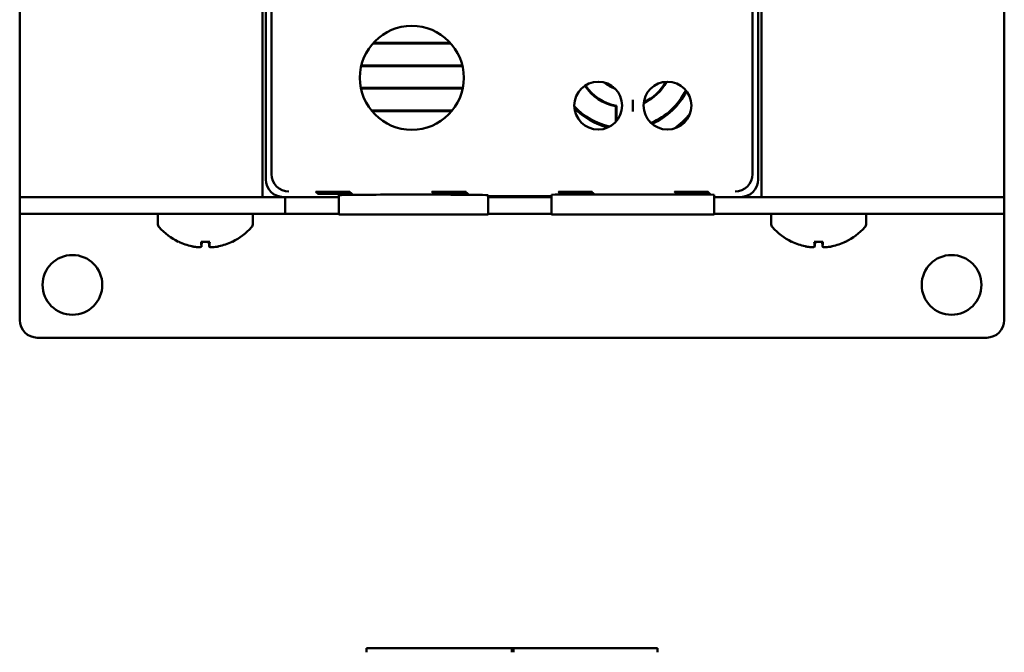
# Model space of a CAD drawing. Header units: inches. Extents: x 1.3 to 23.8, y 0.4 to 18.6.
# Tile 5 of 14: x 9.2 to 12, y 6.4 to 8.2. Entities that reach past the tile are written whole.
import ezdxf

# ---------------------------------------------------------------- set-up
doc = ezdxf.new("R2010")
doc.units = ezdxf.units.IN
doc.header["$LTSCALE"] = 0.8
doc.header["$MEASUREMENT"] = 0
doc.layers.add('Visible (ANSI)', color=7, linetype='Continuous', lineweight=50)

msp = doc.modelspace()

# ---------------------------------------------------------------- linework, layer by layer
at = {"layer": 'Visible (ANSI)'}
for p, q in [((9.1574, 11.1571), (9.1574, 7.6571)), ((11.9574, 7.6571), (11.9574, 11.1571)), ((9.8732, 7.7229), (9.8732, 11.0913)), ((11.2416, 11.0913), (11.2416, 7.7229)), ((9.8479, 7.6571), (9.8479, 8.5571)), ((11.2669, 8.5571), (11.2669, 7.6571)), ((9.8574, 8.5271), (9.8574, 7.7071)), ((11.2574, 7.7071), (11.2574, 8.5271)), ((10.3832, 8.0939), (10.1616, 8.0939)), ((10.3818, 8.0955), (10.163, 8.0955)), ((10.1283, 8.0292), (10.4165, 8.0292)), ((10.1287, 8.0308), (10.4161, 8.0308)), ((10.4174, 7.9674), (10.1274, 7.9674)), ((10.4171, 7.9658), (10.1277, 7.9658)), ((10.9011, 7.9334), (10.9011, 7.9006)), ((10.1579, 7.9027), (10.387, 7.9027)), ((10.1592, 7.9011), (10.3856, 7.9011)), ((10.8524, 7.8706), (10.8524, 7.9149)), ((10.8542, 7.9165), (10.8542, 7.8727)), ((10.7311, 7.6712), (10.7311, 7.672)), ((10.7311, 7.672), (10.7439, 7.672)), ((10.7439, 7.6712), (10.7439, 7.672)), ((11.0611, 7.672), (11.0739, 7.672)), ((11.0611, 7.6712), (11.0611, 7.672)), ((11.0739, 7.6712), (11.0739, 7.672)), ((9.1774, 7.6571), (9.1574, 7.6571)), ((9.1574, 7.6571), (9.1574, 7.6093)), ((9.8479, 7.6571), (9.1774, 7.6571)), ((9.9074, 7.6571), (9.8479, 7.6571)), ((9.9074, 7.6571), (10.065, 7.6571)), ((9.9119, 7.6093), (9.9119, 7.6571)), ((10.0654, 7.6071), (10.0649, 7.6621)), ((10.4894, 7.6071), (10.4899, 7.6621)), ((10.4898, 7.6571), (10.6697, 7.6571)), ((10.4899, 7.6598), (10.6696, 7.6598)), ((10.6696, 7.6586), (10.4899, 7.6586)), ((10.6701, 7.6071), (10.6696, 7.6633)), ((10.7439, 7.6712), (10.7311, 7.6712)), ((10.7328, 7.6694), (10.7328, 7.6703)), ((10.7328, 7.6703), (10.7457, 7.6703)), ((10.7457, 7.6694), (10.7328, 7.6694)), ((10.7346, 7.6677), (10.7346, 7.6685)), ((10.7346, 7.6685), (10.7474, 7.6685)), ((10.7474, 7.6677), (10.7346, 7.6677)), ((10.7363, 7.6668), (10.7492, 7.6668)), ((10.7363, 7.6659), (10.7363, 7.6668)), ((10.7492, 7.6659), (10.7363, 7.6659)), ((10.7457, 7.6694), (10.7457, 7.6703)), ((10.7474, 7.6677), (10.7474, 7.6685)), ((10.7492, 7.6659), (10.7492, 7.6668)), ((10.8026, 7.6645), (10.9995, 7.6645)), ((11.0739, 7.6712), (11.0611, 7.6712)), ((11.0628, 7.6703), (11.0757, 7.6703)), ((11.0628, 7.6694), (11.0628, 7.6703)), ((11.0757, 7.6694), (11.0628, 7.6694)), ((11.0646, 7.6677), (11.0646, 7.6685)), ((11.0646, 7.6685), (11.0774, 7.6685)), ((11.0774, 7.6677), (11.0646, 7.6677)), ((11.0663, 7.6668), (11.0792, 7.6668)), ((11.0663, 7.6659), (11.0663, 7.6668)), ((11.0792, 7.6659), (11.0663, 7.6659)), ((11.0757, 7.6694), (11.0757, 7.6703)), ((11.0774, 7.6677), (11.0774, 7.6685)), ((11.0792, 7.6659), (11.0792, 7.6668)), ((11.132, 7.6071), (11.1325, 7.6633)), ((11.1325, 7.6571), (11.2074, 7.6571)), ((11.2669, 7.6571), (11.2074, 7.6571)), ((11.9374, 7.6571), (11.2669, 7.6571)), ((11.9574, 7.6571), (11.9374, 7.6571)), ((11.9574, 7.6093), (11.9574, 7.6571)), ((9.2074, 7.6093), (9.1574, 7.6093)), ((9.1574, 7.3071), (9.1574, 7.6093)), ((9.1574, 7.6093), (9.1574, 7.6093)), ((9.2074, 7.6093), (9.6147, 7.6093)), ((9.5504, 7.5812), (9.5504, 7.6093)), ((9.7561, 7.6093), (9.6147, 7.6093)), ((9.7561, 7.6093), (9.9119, 7.6093)), ((9.8204, 7.5812), (9.8204, 7.6093)), ((10.0654, 7.6093), (9.9119, 7.6093)), ((10.0654, 7.6071), (10.4894, 7.6071)), ((10.4894, 7.6093), (10.6701, 7.6093)), ((10.6701, 7.6071), (10.8026, 7.6071)), ((10.9995, 7.6071), (10.8026, 7.6071)), ((10.9995, 7.6071), (11.132, 7.6071)), ((11.1321, 7.6093), (11.3587, 7.6093)), ((11.2944, 7.5812), (11.2944, 7.6093)), ((11.5001, 7.6093), (11.3587, 7.6093)), ((11.5001, 7.6093), (11.9074, 7.6093)), ((11.5644, 7.5812), (11.5644, 7.6093)), ((11.9574, 7.6093), (11.9074, 7.6093)), ((11.9574, 7.6093), (11.9574, 7.3071)), ((11.9574, 7.6093), (11.9574, 7.6093)), ((9.6732, 7.5295), (9.6976, 7.5295)), ((9.6744, 7.5165), (9.6755, 7.5295)), ((9.6964, 7.5165), (9.6953, 7.5295)), ((11.4172, 7.5295), (11.4416, 7.5295)), ((11.4184, 7.5165), (11.4195, 7.5295)), ((11.4404, 7.5165), (11.4393, 7.5295)), ((11.9074, 7.2571), (9.2074, 7.2571)), ((10.144, 6.3743), (10.144, 6.3664)), ((10.144, 6.3743), (10.5613, 6.3743)), ((10.144, 6.3625), (10.144, 6.3664)), ((10.5574, 6.3743), (10.5574, 6.3664)), ((10.5574, 6.3743), (10.9708, 6.3743)), ((10.5574, 6.3664), (10.5574, 6.3625)), ((10.5613, 6.3664), (10.5613, 6.3743)), ((10.5613, 6.3625), (10.5613, 6.3664)), ((10.9708, 6.3664), (10.9708, 6.3743)), ((10.9708, 6.3664), (10.9708, 6.3625))]:
    msp.add_line(p, q, dxfattribs=at)
for centre, radius in [((10.2724, 7.9961), 0.1478), ((10.8026, 7.917), 0.068), ((10.9995, 7.917), 0.068), ((9.3074, 7.4071), 0.085), ((11.8074, 7.4071), 0.085)]:
    msp.add_circle(centre, radius, dxfattribs=at)
for centre, radius, start, end in [((10.8774, 8.0471), 0.0863, 228.0989, 252.1241), ((10.8774, 8.0471), 0.084, 231.8102, 248.4128), ((10.8774, 8.0471), 0.1345, 293.8753, 332.4941), ((10.8774, 8.0471), 0.1327, 294.3443, 332.0251), ((10.8774, 8.0471), 0.1345, 213.1542, 259.2879), ((10.8774, 8.0471), 0.1327, 213.1559, 259.9388), ((10.8774, 8.0471), 0.1945, 292.7496, 333.6197), ((10.8774, 8.0471), 0.1978, 293.1952, 333.1742), ((10.8774, 8.0471), 0.1945, 222.782, 257.4411), ((10.8774, 8.0471), 0.1978, 223.9422, 256.2808), ((10.8774, 8.0471), 0.2412, 305.9835, 320.3859), ((10.8774, 8.0471), 0.2445, 308.7859, 317.5834), ((9.5654, 7.5812), 0.015, 180, 221.6116), ((9.6854, 7.6878), 0.1755, 221.6116, 244.0262), ((9.6854, 7.6878), 0.1755, 295.9738, 318.3884), ((9.8054, 7.5812), 0.015, 318.3884, 0), ((11.3094, 7.5812), 0.015, 180, 221.6116), ((11.4294, 7.6878), 0.1755, 221.6116, 244.0262), ((11.4294, 7.6878), 0.1755, 295.9738, 318.3884), ((11.5494, 7.5812), 0.015, 318.3884, 0), ((9.611, 7.5351), 0.0056, 244.0262, 266.9688), ((9.7598, 7.5351), 0.0056, 273.0312, 295.9738), ((11.355, 7.5351), 0.0056, 244.0262, 266.9688), ((11.5038, 7.5351), 0.0056, 273.0312, 295.9738), ((9.2074, 7.3071), 0.05, 180, 270), ((11.9074, 7.3071), 0.05, 270, 0)]:
    msp.add_arc(centre, radius, start, end, dxfattribs=at)
for centre, major_axis, ratio, start_param, end_param in [((9.9074, 7.7071), (-0.0354, -0.0354), 0.999924, 5.497825, 7.068545), ((9.9232, 7.7229), (-0.0354, -0.0354), 0.999924, 5.497825, 5.506476), ((9.9228, 7.7225), (0.0192, -0.0463), 0.987735, 4.324034, 5.886104), ((11.192, 7.7225), (0.0192, 0.0463), 0.987735, 3.538674, 5.100744), ((11.2074, 7.7071), (0.0354, -0.0354), 0.999924, 5.497825, 7.068545), ((11.1916, 7.7229), (0.0354, -0.0354), 0.999924, 0.77671, 0.78536), ((10.2774, 7.6621), (0.2125, 0), 0.008727, 6.283109, 9.424854), ((10.8026, 7.6633), (0.133, 0), 0.008727, 1.570796, 3.141669), ((10.9995, 7.6633), (0.133, 0), 0.008727, 6.283109, 7.853982), ((9.685, 7.6872), (-0.1419, 0.103), 0.994184, 1.750128, 1.978889), ((9.6917, 7.6872), (-0.0153, -0.1747), 0.063267, 5.837382, 6.066143), ((9.6791, 7.6872), (0.0153, -0.1747), 0.063267, 0.217042, 0.445804), ((9.6858, 7.6872), (-0.1419, -0.103), 0.994184, 1.162703, 1.391464), ((11.429, 7.6872), (-0.1419, 0.103), 0.994184, 1.750128, 1.978889), ((11.4357, 7.6872), (-0.0153, -0.1747), 0.063267, 5.837382, 6.066143), ((11.4231, 7.6872), (0.0153, -0.1747), 0.063267, 0.217042, 0.445804), ((11.4298, 7.6872), (-0.1419, -0.103), 0.994184, 1.162703, 1.391464)]:
    msp.add_ellipse(centre, major_axis=major_axis, ratio=ratio, start_param=start_param, end_param=end_param, dxfattribs=at)
msp.add_open_spline([(10.8524, 7.9149), (10.8533, 7.9157), (10.8542, 7.9165)], degree=2, dxfattribs=at)
for points, knots in [([(10.0482, 7.672), (10.0529, 7.672), (10.0576, 7.672), (10.0682, 7.672), (10.0738, 7.672), (10.0837, 7.6719), (10.0878, 7.6718), (10.0939, 7.6717), (10.0958, 7.6717), (10.0972, 7.6716), (10.0967, 7.6715), (10.0933, 7.6714), (10.0903, 7.6714), (10.0825, 7.6713), (10.0777, 7.6712), (10.0667, 7.6712), (10.0606, 7.6712), (10.048, 7.6712), (10.0416, 7.6712), (10.0294, 7.6712), (10.0237, 7.6712), (10.0136, 7.6713), (10.0094, 7.6713), (10.003, 7.6714), (10.0009, 7.6715), (9.9992, 7.6716), (9.9995, 7.6716), (10.0027, 7.6717), (10.0054, 7.6718), (10.0113, 7.6719), (10.0138, 7.6719), (10.0192, 7.6719), (10.0222, 7.6719), (10.0254, 7.672), (10.031, 7.672), (10.0371, 7.672), (10.045, 7.672), (10.0466, 7.672), (10.0482, 7.672)], [0.060561, 0.060561, 0.060561, 0.060561, 0.0964888, 0.0964888, 0.144728, 0.144728, 0.1929677, 0.1929677, 0.2412113, 0.2412113, 0.2894602, 0.2894602, 0.3377125, 0.3377125, 0.3859646, 0.3859646, 0.4342127, 0.4342127, 0.4824551, 0.4824551, 0.5306933, 0.5306933, 0.5789308, 0.5789308, 0.6271715, 0.6271715, 0.6754172, 0.6754172, 0.7236667, 0.7236667, 0.7509825, 0.7509825, 0.7783016, 0.7783016, 0.7783016, 0.8265483, 0.8265483, 0.8388626, 0.8388626, 0.8388626, 0.8388626]), ([(10.3782, 7.672), (10.3829, 7.672), (10.3876, 7.672), (10.3982, 7.672), (10.4038, 7.672), (10.4137, 7.6719), (10.4178, 7.6718), (10.4239, 7.6717), (10.4258, 7.6717), (10.4272, 7.6716), (10.4267, 7.6715), (10.4233, 7.6714), (10.4203, 7.6714), (10.4125, 7.6713), (10.4077, 7.6712), (10.3967, 7.6712), (10.3906, 7.6712), (10.378, 7.6712), (10.3716, 7.6712), (10.3594, 7.6712), (10.3537, 7.6712), (10.3436, 7.6713), (10.3394, 7.6713), (10.333, 7.6714), (10.3309, 7.6715), (10.3292, 7.6716), (10.3295, 7.6716), (10.3327, 7.6717), (10.3354, 7.6718), (10.3413, 7.6719), (10.3438, 7.6719), (10.3492, 7.6719), (10.3522, 7.6719), (10.3554, 7.672), (10.361, 7.672), (10.3671, 7.672), (10.375, 7.672), (10.3766, 7.672), (10.3782, 7.672)], [0.060561, 0.060561, 0.060561, 0.060561, 0.0964888, 0.0964888, 0.144728, 0.144728, 0.1929677, 0.1929677, 0.2412113, 0.2412113, 0.2894602, 0.2894602, 0.3377125, 0.3377125, 0.3859646, 0.3859646, 0.4342127, 0.4342127, 0.4824551, 0.4824551, 0.5306933, 0.5306933, 0.5789308, 0.5789308, 0.6271715, 0.6271715, 0.6754172, 0.6754172, 0.7236667, 0.7236667, 0.7509825, 0.7509825, 0.7783016, 0.7783016, 0.7783016, 0.8265483, 0.8265483, 0.8388626, 0.8388626, 0.8388626, 0.8388626]), ([(10.7311, 7.6712), (10.7249, 7.6712), (10.719, 7.6712), (10.7081, 7.6713), (10.7034, 7.6713), (10.6958, 7.6714), (10.693, 7.6714), (10.6896, 7.6715), (10.6892, 7.6716), (10.6907, 7.6717), (10.6926, 7.6717), (10.6987, 7.6718), (10.7028, 7.6719), (10.7111, 7.6719), (10.7148, 7.672), (10.7227, 7.672), (10.7268, 7.672), (10.7311, 7.672)], [0.0000418, 0.0000418, 0.0000418, 0.0000418, 0.0475528, 0.0475528, 0.0951059, 0.0951059, 0.1426606, 0.1426606, 0.1902173, 0.1902173, 0.237775, 0.237775, 0.2853322, 0.2853322, 0.3180771, 0.3180771, 0.3507779, 0.3507779, 0.3507779, 0.3507779]), ([(10.7439, 7.672), (10.7501, 7.672), (10.7561, 7.672), (10.7669, 7.6719), (10.7716, 7.6719), (10.7792, 7.6718), (10.7821, 7.6718), (10.7854, 7.6716), (10.7858, 7.6716), (10.7843, 7.6715), (10.7824, 7.6714), (10.7763, 7.6713), (10.7722, 7.6713), (10.7639, 7.6712), (10.7602, 7.6712), (10.7523, 7.6712), (10.7482, 7.6712), (10.7439, 7.6712)], [0.0000443, 0.0000443, 0.0000443, 0.0000443, 0.0475535, 0.0475535, 0.0951083, 0.0951083, 0.1426655, 0.1426655, 0.190225, 0.190225, 0.2377854, 0.2377854, 0.2853449, 0.2853449, 0.3180829, 0.3180829, 0.3507804, 0.3507804, 0.3507804, 0.3507804]), ([(11.0611, 7.6712), (11.0549, 7.6712), (11.049, 7.6712), (11.0381, 7.6713), (11.0334, 7.6713), (11.0258, 7.6714), (11.023, 7.6714), (11.0196, 7.6715), (11.0192, 7.6716), (11.0207, 7.6717), (11.0226, 7.6717), (11.0287, 7.6718), (11.0328, 7.6719), (11.0411, 7.6719), (11.0448, 7.672), (11.0527, 7.672), (11.0568, 7.672), (11.0611, 7.672)], [0.0000418, 0.0000418, 0.0000418, 0.0000418, 0.0475528, 0.0475528, 0.0951059, 0.0951059, 0.1426606, 0.1426606, 0.1902173, 0.1902173, 0.237775, 0.237775, 0.2853322, 0.2853322, 0.3180771, 0.3180771, 0.3507779, 0.3507779, 0.3507779, 0.3507779]), ([(11.0739, 7.672), (11.0801, 7.672), (11.0861, 7.672), (11.0969, 7.6719), (11.1016, 7.6719), (11.1092, 7.6718), (11.1121, 7.6718), (11.1154, 7.6716), (11.1158, 7.6716), (11.1143, 7.6715), (11.1124, 7.6714), (11.1063, 7.6713), (11.1022, 7.6713), (11.0939, 7.6712), (11.0902, 7.6712), (11.0823, 7.6712), (11.0782, 7.6712), (11.0739, 7.6712)], [0.0000443, 0.0000443, 0.0000443, 0.0000443, 0.0475535, 0.0475535, 0.0951083, 0.0951083, 0.1426655, 0.1426655, 0.190225, 0.190225, 0.2377854, 0.2377854, 0.2853449, 0.2853449, 0.3180829, 0.3180829, 0.3507804, 0.3507804, 0.3507804, 0.3507804]), ([(10.05, 7.6703), (10.0547, 7.6703), (10.0593, 7.6703), (10.0699, 7.6702), (10.0756, 7.6702), (10.0854, 7.6701), (10.0896, 7.6701), (10.0956, 7.67), (10.0976, 7.6699), (10.099, 7.6698), (10.0985, 7.6698), (10.095, 7.6697), (10.0921, 7.6696), (10.0843, 7.6695), (10.0794, 7.6695), (10.0684, 7.6694), (10.0623, 7.6694), (10.0498, 7.6694), (10.0434, 7.6694), (10.0312, 7.6694), (10.0254, 7.6695), (10.0154, 7.6695), (10.0111, 7.6696), (10.0047, 7.6697), (10.0026, 7.6697), (10.0009, 7.6698), (10.0013, 7.6699), (10.0044, 7.67), (10.0071, 7.6701), (10.0131, 7.6701), (10.0155, 7.6701), (10.021, 7.6702), (10.0239, 7.6702), (10.0271, 7.6702), (10.0327, 7.6702), (10.0388, 7.6703), (10.0467, 7.6703), (10.0483, 7.6703), (10.05, 7.6703)], [0.0605897, 0.0605897, 0.0605897, 0.0605897, 0.0965495, 0.0965495, 0.1448186, 0.1448186, 0.1930883, 0.1930883, 0.241362, 0.241362, 0.2896411, 0.2896411, 0.3379239, 0.3379239, 0.3862065, 0.3862065, 0.434485, 0.434485, 0.4827576, 0.4827576, 0.5310259, 0.5310259, 0.5792933, 0.5792933, 0.6275641, 0.6275641, 0.6758399, 0.6758399, 0.7241199, 0.7241199, 0.7514528, 0.7514528, 0.7787892, 0.7787892, 0.7787892, 0.8270663, 0.8270663, 0.8393789, 0.8393789, 0.8393789, 0.8393789]), ([(10.0517, 7.6685), (10.0564, 7.6685), (10.0611, 7.6685), (10.0717, 7.6685), (10.0774, 7.6685), (10.0872, 7.6684), (10.0913, 7.6684), (10.0974, 7.6683), (10.0994, 7.6682), (10.1008, 7.6681), (10.1003, 7.668), (10.0968, 7.6679), (10.0939, 7.6679), (10.086, 7.6678), (10.0812, 7.6678), (10.0702, 7.6677), (10.0641, 7.6677), (10.0515, 7.6677), (10.0451, 7.6677), (10.0329, 7.6677), (10.0271, 7.6677), (10.0171, 7.6678), (10.0128, 7.6678), (10.0065, 7.6679), (10.0044, 7.668), (10.0026, 7.6681), (10.003, 7.6682), (10.0061, 7.6683), (10.0089, 7.6683), (10.0148, 7.6684), (10.0173, 7.6684), (10.0227, 7.6684), (10.0257, 7.6685), (10.0288, 7.6685), (10.0344, 7.6685), (10.0406, 7.6685), (10.0485, 7.6685), (10.0501, 7.6685), (10.0517, 7.6685)], [0.0606186, 0.0606186, 0.0606186, 0.0606186, 0.0966101, 0.0966101, 0.1449093, 0.1449093, 0.1932089, 0.1932089, 0.2415126, 0.2415126, 0.2898219, 0.2898219, 0.3381352, 0.3381352, 0.3864484, 0.3864484, 0.4347573, 0.4347573, 0.4830602, 0.4830602, 0.5313585, 0.5313585, 0.5796559, 0.5796559, 0.6279566, 0.6279566, 0.6762627, 0.6762627, 0.7245731, 0.7245731, 0.7519231, 0.7519231, 0.7792769, 0.7792769, 0.7792769, 0.8275844, 0.8275844, 0.8398955, 0.8398955, 0.8398955, 0.8398955]), ([(10.0534, 7.6668), (10.0582, 7.6668), (10.0628, 7.6668), (10.0735, 7.6667), (10.0791, 7.6667), (10.089, 7.6666), (10.0931, 7.6666), (10.0992, 7.6665), (10.1011, 7.6665), (10.1026, 7.6663), (10.102, 7.6663), (10.0986, 7.6662), (10.0957, 7.6661), (10.0878, 7.666), (10.083, 7.666), (10.0719, 7.666), (10.0658, 7.6659), (10.0532, 7.6659), (10.0469, 7.6659), (10.0346, 7.666), (10.0289, 7.666), (10.0188, 7.666), (10.0146, 7.6661), (10.0082, 7.6662), (10.0061, 7.6662), (10.0043, 7.6663), (10.0047, 7.6664), (10.0078, 7.6665), (10.0106, 7.6666), (10.0165, 7.6666), (10.019, 7.6667), (10.0244, 7.6667), (10.0274, 7.6667), (10.0306, 7.6667), (10.0362, 7.6668), (10.0423, 7.6668), (10.0502, 7.6668), (10.0518, 7.6668), (10.0534, 7.6668)], [0.0606477, 0.0606477, 0.0606477, 0.0606477, 0.0966708, 0.0966708, 0.145, 0.145, 0.1933295, 0.1933295, 0.2416632, 0.2416632, 0.2900027, 0.2900027, 0.3383465, 0.3383465, 0.3866902, 0.3866902, 0.4350297, 0.4350297, 0.4833628, 0.4833628, 0.5316911, 0.5316911, 0.5800183, 0.5800183, 0.628349, 0.628349, 0.6766854, 0.6766854, 0.7250263, 0.7250263, 0.7523934, 0.7523934, 0.7797645, 0.7797645, 0.7797645, 0.8281025, 0.8281025, 0.8404122, 0.8404122, 0.8404122, 0.8404122]), ([(10.38, 7.6703), (10.3847, 7.6703), (10.3893, 7.6703), (10.3999, 7.6702), (10.4056, 7.6702), (10.4154, 7.6701), (10.4196, 7.6701), (10.4256, 7.67), (10.4276, 7.6699), (10.429, 7.6698), (10.4285, 7.6698), (10.425, 7.6697), (10.4221, 7.6696), (10.4143, 7.6695), (10.4094, 7.6695), (10.3984, 7.6694), (10.3923, 7.6694), (10.3798, 7.6694), (10.3734, 7.6694), (10.3612, 7.6694), (10.3554, 7.6695), (10.3454, 7.6695), (10.3411, 7.6696), (10.3347, 7.6697), (10.3326, 7.6697), (10.3309, 7.6698), (10.3313, 7.6699), (10.3344, 7.67), (10.3371, 7.6701), (10.3431, 7.6701), (10.3455, 7.6701), (10.351, 7.6702), (10.3539, 7.6702), (10.3571, 7.6702), (10.3627, 7.6702), (10.3688, 7.6703), (10.3767, 7.6703), (10.3783, 7.6703), (10.38, 7.6703)], [0.0605897, 0.0605897, 0.0605897, 0.0605897, 0.0965495, 0.0965495, 0.1448186, 0.1448186, 0.1930883, 0.1930883, 0.241362, 0.241362, 0.2896411, 0.2896411, 0.3379239, 0.3379239, 0.3862065, 0.3862065, 0.434485, 0.434485, 0.4827576, 0.4827576, 0.5310259, 0.5310259, 0.5792933, 0.5792933, 0.6275641, 0.6275641, 0.6758399, 0.6758399, 0.7241199, 0.7241199, 0.7514528, 0.7514528, 0.7787892, 0.7787892, 0.7787892, 0.8270663, 0.8270663, 0.8393789, 0.8393789, 0.8393789, 0.8393789]), ([(10.3817, 7.6685), (10.3864, 7.6685), (10.3911, 7.6685), (10.4017, 7.6685), (10.4074, 7.6685), (10.4172, 7.6684), (10.4213, 7.6684), (10.4274, 7.6683), (10.4294, 7.6682), (10.4308, 7.6681), (10.4303, 7.668), (10.4268, 7.6679), (10.4239, 7.6679), (10.416, 7.6678), (10.4112, 7.6678), (10.4002, 7.6677), (10.3941, 7.6677), (10.3815, 7.6677), (10.3751, 7.6677), (10.3629, 7.6677), (10.3571, 7.6677), (10.3471, 7.6678), (10.3428, 7.6678), (10.3365, 7.6679), (10.3344, 7.668), (10.3326, 7.6681), (10.333, 7.6682), (10.3361, 7.6683), (10.3389, 7.6683), (10.3448, 7.6684), (10.3473, 7.6684), (10.3527, 7.6684), (10.3557, 7.6685), (10.3588, 7.6685), (10.3644, 7.6685), (10.3706, 7.6685), (10.3785, 7.6685), (10.3801, 7.6685), (10.3817, 7.6685)], [0.0606186, 0.0606186, 0.0606186, 0.0606186, 0.0966101, 0.0966101, 0.1449093, 0.1449093, 0.1932089, 0.1932089, 0.2415126, 0.2415126, 0.2898219, 0.2898219, 0.3381352, 0.3381352, 0.3864484, 0.3864484, 0.4347573, 0.4347573, 0.4830602, 0.4830602, 0.5313585, 0.5313585, 0.5796559, 0.5796559, 0.6279566, 0.6279566, 0.6762627, 0.6762627, 0.7245731, 0.7245731, 0.7519231, 0.7519231, 0.7792769, 0.7792769, 0.7792769, 0.8275844, 0.8275844, 0.8398955, 0.8398955, 0.8398955, 0.8398955]), ([(10.3834, 7.6668), (10.3882, 7.6668), (10.3928, 7.6668), (10.4035, 7.6667), (10.4091, 7.6667), (10.419, 7.6666), (10.4231, 7.6666), (10.4292, 7.6665), (10.4311, 7.6665), (10.4326, 7.6663), (10.432, 7.6663), (10.4286, 7.6662), (10.4257, 7.6661), (10.4178, 7.666), (10.413, 7.666), (10.4019, 7.666), (10.3958, 7.6659), (10.3832, 7.6659), (10.3769, 7.6659), (10.3646, 7.666), (10.3589, 7.666), (10.3488, 7.666), (10.3446, 7.6661), (10.3382, 7.6662), (10.3361, 7.6662), (10.3343, 7.6663), (10.3347, 7.6664), (10.3378, 7.6665), (10.3406, 7.6666), (10.3465, 7.6666), (10.349, 7.6667), (10.3544, 7.6667), (10.3574, 7.6667), (10.3606, 7.6667), (10.3662, 7.6668), (10.3723, 7.6668), (10.3802, 7.6668), (10.3818, 7.6668), (10.3834, 7.6668)], [0.0606477, 0.0606477, 0.0606477, 0.0606477, 0.0966708, 0.0966708, 0.145, 0.145, 0.1933295, 0.1933295, 0.2416632, 0.2416632, 0.2900027, 0.2900027, 0.3383465, 0.3383465, 0.3866902, 0.3866902, 0.4350297, 0.4350297, 0.4833628, 0.4833628, 0.5316911, 0.5316911, 0.5800183, 0.5800183, 0.628349, 0.628349, 0.6766854, 0.6766854, 0.7250263, 0.7250263, 0.7523934, 0.7523934, 0.7797645, 0.7797645, 0.7797645, 0.8281025, 0.8281025, 0.8404122, 0.8404122, 0.8404122, 0.8404122]), ([(10.7328, 7.6694), (10.7266, 7.6694), (10.7207, 7.6695), (10.7099, 7.6695), (10.7051, 7.6695), (10.6975, 7.6696), (10.6947, 7.6697), (10.6914, 7.6698), (10.6909, 7.6698), (10.6924, 7.6699), (10.6944, 7.67), (10.7005, 7.6701), (10.7045, 7.6701), (10.7128, 7.6702), (10.7165, 7.6702), (10.7244, 7.6702), (10.7286, 7.6703), (10.7328, 7.6703)], [0.0000367, 0.0000367, 0.0000367, 0.0000367, 0.047583, 0.047583, 0.0951662, 0.0951662, 0.1427512, 0.1427512, 0.1903381, 0.1903381, 0.237926, 0.237926, 0.2855135, 0.2855135, 0.3182792, 0.3182792, 0.351006, 0.351006, 0.351006, 0.351006]), ([(10.7346, 7.6677), (10.7284, 7.6677), (10.7224, 7.6677), (10.7116, 7.6678), (10.7069, 7.6678), (10.6992, 7.6679), (10.6964, 7.6679), (10.6931, 7.668), (10.6926, 7.6681), (10.6941, 7.6682), (10.6961, 7.6683), (10.7022, 7.6684), (10.7063, 7.6684), (10.7145, 7.6684), (10.7182, 7.6685), (10.7262, 7.6685), (10.7303, 7.6685), (10.7346, 7.6685)], [0.0000315, 0.0000315, 0.0000315, 0.0000315, 0.0476132, 0.0476132, 0.0952266, 0.0952266, 0.1428417, 0.1428417, 0.1904588, 0.1904588, 0.238077, 0.238077, 0.2856948, 0.2856948, 0.3184813, 0.3184813, 0.3512342, 0.3512342, 0.3512342, 0.3512342]), ([(10.7363, 7.6659), (10.7301, 7.6659), (10.7242, 7.666), (10.7133, 7.666), (10.7086, 7.6661), (10.7009, 7.6661), (10.6981, 7.6662), (10.6948, 7.6663), (10.6943, 7.6663), (10.6958, 7.6665), (10.6978, 7.6665), (10.7039, 7.6666), (10.708, 7.6666), (10.7163, 7.6667), (10.72, 7.6667), (10.7279, 7.6668), (10.7321, 7.6668), (10.7363, 7.6668)], [0.0000263, 0.0000263, 0.0000263, 0.0000263, 0.0476434, 0.0476434, 0.095287, 0.095287, 0.1429322, 0.1429322, 0.1905796, 0.1905796, 0.238228, 0.238228, 0.2858761, 0.2858761, 0.3186834, 0.3186834, 0.3514624, 0.3514624, 0.3514624, 0.3514624]), ([(10.7457, 7.6703), (10.7519, 7.6703), (10.7578, 7.6702), (10.7686, 7.6702), (10.7734, 7.6701), (10.781, 7.6701), (10.7838, 7.67), (10.7871, 7.6699), (10.7876, 7.6698), (10.7861, 7.6697), (10.7842, 7.6697), (10.7781, 7.6696), (10.774, 7.6695), (10.7657, 7.6695), (10.762, 7.6695), (10.7541, 7.6694), (10.7499, 7.6694), (10.7457, 7.6694)], [0.0000391, 0.0000391, 0.0000391, 0.0000391, 0.0475837, 0.0475837, 0.0951687, 0.0951687, 0.1427561, 0.1427561, 0.1903458, 0.1903458, 0.2379365, 0.2379365, 0.2855262, 0.2855262, 0.318285, 0.318285, 0.3510086, 0.3510086, 0.3510086, 0.3510086]), ([(10.7474, 7.6685), (10.7536, 7.6685), (10.7596, 7.6685), (10.7704, 7.6684), (10.7751, 7.6684), (10.7828, 7.6683), (10.7856, 7.6683), (10.7889, 7.6682), (10.7894, 7.6681), (10.7879, 7.668), (10.7859, 7.6679), (10.7798, 7.6678), (10.7757, 7.6678), (10.7675, 7.6677), (10.7638, 7.6677), (10.7558, 7.6677), (10.7517, 7.6677), (10.7474, 7.6677)], [0.0000339, 0.0000339, 0.0000339, 0.0000339, 0.0476139, 0.0476139, 0.0952291, 0.0952291, 0.1428466, 0.1428466, 0.1904665, 0.1904665, 0.2380875, 0.2380875, 0.2857075, 0.2857075, 0.3184872, 0.3184872, 0.3512367, 0.3512367, 0.3512367, 0.3512367]), ([(10.7492, 7.6668), (10.7554, 7.6668), (10.7613, 7.6667), (10.7722, 7.6667), (10.7769, 7.6667), (10.7846, 7.6666), (10.7874, 7.6665), (10.7907, 7.6664), (10.7912, 7.6664), (10.7897, 7.6662), (10.7877, 7.6662), (10.7816, 7.6661), (10.7775, 7.6661), (10.7692, 7.666), (10.7655, 7.666), (10.7576, 7.666), (10.7534, 7.6659), (10.7492, 7.6659)], [0.0000288, 0.0000288, 0.0000288, 0.0000288, 0.0476441, 0.0476441, 0.0952894, 0.0952894, 0.1429372, 0.1429372, 0.1905873, 0.1905873, 0.2382385, 0.2382385, 0.2858888, 0.2858888, 0.3186893, 0.3186893, 0.3514649, 0.3514649, 0.3514649, 0.3514649]), ([(11.0628, 7.6694), (11.0566, 7.6694), (11.0507, 7.6695), (11.0399, 7.6695), (11.0351, 7.6695), (11.0275, 7.6696), (11.0247, 7.6697), (11.0214, 7.6698), (11.0209, 7.6698), (11.0224, 7.6699), (11.0244, 7.67), (11.0305, 7.6701), (11.0345, 7.6701), (11.0428, 7.6702), (11.0465, 7.6702), (11.0544, 7.6702), (11.0586, 7.6703), (11.0628, 7.6703)], [0.0000367, 0.0000367, 0.0000367, 0.0000367, 0.047583, 0.047583, 0.0951662, 0.0951662, 0.1427512, 0.1427512, 0.1903381, 0.1903381, 0.237926, 0.237926, 0.2855135, 0.2855135, 0.3182792, 0.3182792, 0.351006, 0.351006, 0.351006, 0.351006]), ([(11.0646, 7.6677), (11.0584, 7.6677), (11.0524, 7.6677), (11.0416, 7.6678), (11.0369, 7.6678), (11.0292, 7.6679), (11.0264, 7.6679), (11.0231, 7.668), (11.0226, 7.6681), (11.0241, 7.6682), (11.0261, 7.6683), (11.0322, 7.6684), (11.0363, 7.6684), (11.0445, 7.6684), (11.0482, 7.6685), (11.0562, 7.6685), (11.0603, 7.6685), (11.0646, 7.6685)], [0.0000315, 0.0000315, 0.0000315, 0.0000315, 0.0476132, 0.0476132, 0.0952266, 0.0952266, 0.1428417, 0.1428417, 0.1904588, 0.1904588, 0.238077, 0.238077, 0.2856948, 0.2856948, 0.3184813, 0.3184813, 0.3512342, 0.3512342, 0.3512342, 0.3512342]), ([(11.0663, 7.6659), (11.0601, 7.6659), (11.0542, 7.666), (11.0433, 7.666), (11.0386, 7.6661), (11.0309, 7.6661), (11.0281, 7.6662), (11.0248, 7.6663), (11.0243, 7.6663), (11.0258, 7.6665), (11.0278, 7.6665), (11.0339, 7.6666), (11.038, 7.6666), (11.0463, 7.6667), (11.05, 7.6667), (11.0579, 7.6668), (11.0621, 7.6668), (11.0663, 7.6668)], [0.0000263, 0.0000263, 0.0000263, 0.0000263, 0.0476434, 0.0476434, 0.095287, 0.095287, 0.1429322, 0.1429322, 0.1905796, 0.1905796, 0.238228, 0.238228, 0.2858761, 0.2858761, 0.3186834, 0.3186834, 0.3514624, 0.3514624, 0.3514624, 0.3514624]), ([(11.0757, 7.6703), (11.0819, 7.6703), (11.0878, 7.6702), (11.0986, 7.6702), (11.1034, 7.6701), (11.111, 7.6701), (11.1138, 7.67), (11.1171, 7.6699), (11.1176, 7.6698), (11.1161, 7.6697), (11.1142, 7.6697), (11.1081, 7.6696), (11.104, 7.6695), (11.0957, 7.6695), (11.092, 7.6695), (11.0841, 7.6694), (11.0799, 7.6694), (11.0757, 7.6694)], [0.0000391, 0.0000391, 0.0000391, 0.0000391, 0.0475837, 0.0475837, 0.0951687, 0.0951687, 0.1427561, 0.1427561, 0.1903458, 0.1903458, 0.2379365, 0.2379365, 0.2855262, 0.2855262, 0.318285, 0.318285, 0.3510086, 0.3510086, 0.3510086, 0.3510086]), ([(11.0774, 7.6685), (11.0836, 7.6685), (11.0896, 7.6685), (11.1004, 7.6684), (11.1051, 7.6684), (11.1128, 7.6683), (11.1156, 7.6683), (11.1189, 7.6682), (11.1194, 7.6681), (11.1179, 7.668), (11.1159, 7.6679), (11.1098, 7.6678), (11.1057, 7.6678), (11.0975, 7.6677), (11.0938, 7.6677), (11.0858, 7.6677), (11.0817, 7.6677), (11.0774, 7.6677)], [0.0000339, 0.0000339, 0.0000339, 0.0000339, 0.0476139, 0.0476139, 0.0952291, 0.0952291, 0.1428466, 0.1428466, 0.1904665, 0.1904665, 0.2380875, 0.2380875, 0.2857075, 0.2857075, 0.3184872, 0.3184872, 0.3512367, 0.3512367, 0.3512367, 0.3512367]), ([(11.0792, 7.6668), (11.0854, 7.6668), (11.0913, 7.6667), (11.1022, 7.6667), (11.1069, 7.6667), (11.1146, 7.6666), (11.1174, 7.6665), (11.1207, 7.6664), (11.1212, 7.6664), (11.1197, 7.6662), (11.1177, 7.6662), (11.1116, 7.6661), (11.1075, 7.6661), (11.0992, 7.666), (11.0955, 7.666), (11.0876, 7.666), (11.0834, 7.6659), (11.0792, 7.6659)], [0.0000288, 0.0000288, 0.0000288, 0.0000288, 0.0476441, 0.0476441, 0.0952894, 0.0952894, 0.1429372, 0.1429372, 0.1905873, 0.1905873, 0.2382385, 0.2382385, 0.2858888, 0.2858888, 0.3186893, 0.3186893, 0.3514649, 0.3514649, 0.3514649, 0.3514649]), ([(9.6744, 7.5168), (9.6745, 7.5161), (9.674, 7.5155), (9.6718, 7.5146), (9.67, 7.5144), (9.6658, 7.5142), (9.663, 7.5144), (9.657, 7.515), (9.6537, 7.5155), (9.6495, 7.5164), (9.6484, 7.5166), (9.6473, 7.5168)], [0, 0, 0, 0, 0.0244853, 0.0244853, 0.0489707, 0.0489707, 0.0733441, 0.0733441, 0.0977174, 0.0977174, 0.1059587, 0.1059587, 0.1059587, 0.1059587]), ([(9.6732, 7.5295), (9.6732, 7.5295), (9.6731, 7.5296), (9.6731, 7.5299), (9.6731, 7.53), (9.6731, 7.53)], [0.063402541, 0.063402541, 0.063402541, 0.063402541, 0.068700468, 0.068700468, 0.069550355, 0.069550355, 0.069550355, 0.069550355]), ([(9.7235, 7.5168), (9.7204, 7.5161), (9.717, 7.5155), (9.7106, 7.5146), (9.7076, 7.5144), (9.7028, 7.5142), (9.7006, 7.5144), (9.6976, 7.515), (9.6968, 7.5155), (9.6964, 7.5164), (9.6964, 7.5166), (9.6965, 7.5168)], [0, 0, 0, 0, 0.0245201, 0.0245201, 0.0490401, 0.0490401, 0.0733788, 0.0733788, 0.0977174, 0.0977174, 0.1059587, 0.1059587, 0.1059587, 0.1059587]), ([(9.6977, 7.53), (9.6977, 7.53), (9.6977, 7.5299), (9.6977, 7.5296), (9.6976, 7.5295), (9.6976, 7.5295)], [0.015061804, 0.015061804, 0.015061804, 0.015061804, 0.015911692, 0.015911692, 0.021209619, 0.021209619, 0.021209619, 0.021209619]), ([(11.4184, 7.5168), (11.4185, 7.5161), (11.418, 7.5155), (11.4158, 7.5146), (11.414, 7.5144), (11.4098, 7.5142), (11.407, 7.5144), (11.401, 7.515), (11.3977, 7.5155), (11.3935, 7.5164), (11.3924, 7.5166), (11.3913, 7.5168)], [0, 0, 0, 0, 0.0244853, 0.0244853, 0.0489707, 0.0489707, 0.0733441, 0.0733441, 0.0977174, 0.0977174, 0.1059587, 0.1059587, 0.1059587, 0.1059587]), ([(11.4172, 7.5295), (11.4172, 7.5295), (11.4171, 7.5296), (11.4171, 7.5299), (11.4171, 7.53), (11.4171, 7.53)], [0.063402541, 0.063402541, 0.063402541, 0.063402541, 0.068700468, 0.068700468, 0.069550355, 0.069550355, 0.069550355, 0.069550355]), ([(11.4675, 7.5168), (11.4644, 7.5161), (11.461, 7.5155), (11.4546, 7.5146), (11.4516, 7.5144), (11.4468, 7.5142), (11.4446, 7.5144), (11.4416, 7.515), (11.4408, 7.5155), (11.4404, 7.5164), (11.4404, 7.5166), (11.4405, 7.5168)], [0, 0, 0, 0, 0.0245201, 0.0245201, 0.0490401, 0.0490401, 0.0733788, 0.0733788, 0.0977174, 0.0977174, 0.1059587, 0.1059587, 0.1059587, 0.1059587]), ([(11.4417, 7.53), (11.4417, 7.53), (11.4417, 7.5299), (11.4417, 7.5296), (11.4416, 7.5295), (11.4416, 7.5295)], [0.015061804, 0.015061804, 0.015061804, 0.015061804, 0.015911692, 0.015911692, 0.021209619, 0.021209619, 0.021209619, 0.021209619])]:
    msp.add_open_spline(points, degree=3, knots=knots, dxfattribs=at)

doc.saveas('drawing.dxf')
